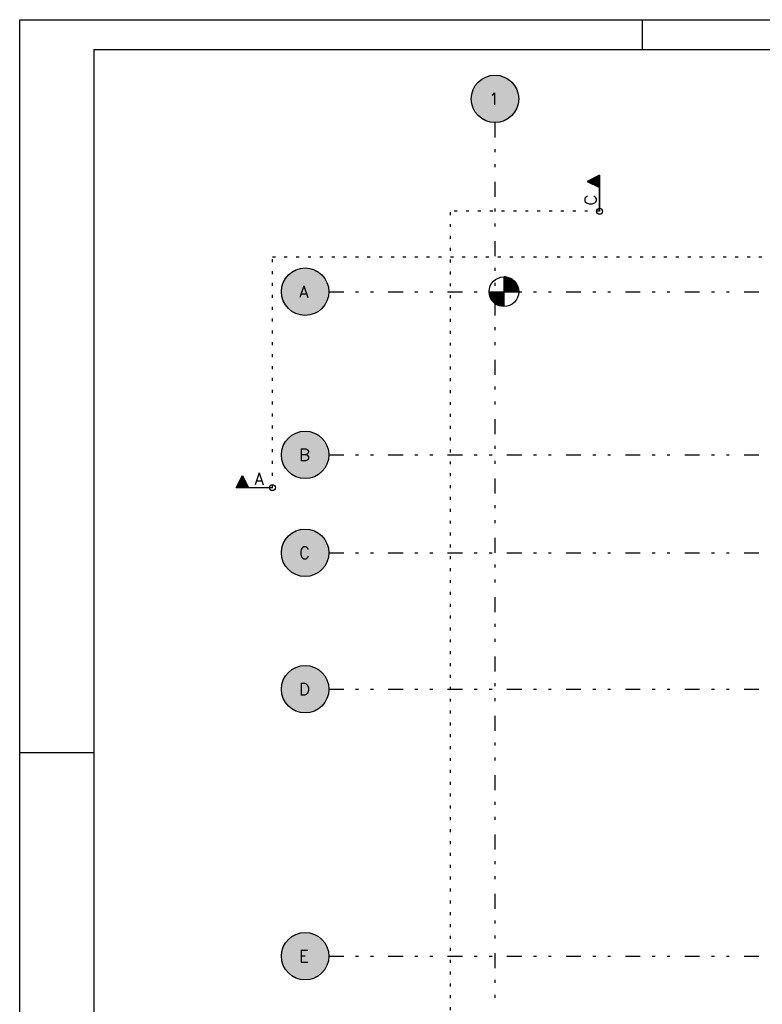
# Model space of a CAD drawing. Extents: x 0 to 119, y 0 to 84.
# Tile 2 of 6: x 0 to 25, y 51 to 84. Entities that reach past the tile are written whole.
import ezdxf

# ---------------------------------------------------------------- set-up
doc = ezdxf.new("R2010")
doc.units = 0
doc.header["$MEASUREMENT"] = 0
doc.linetypes.add('ESTILO_TQS_0002', pattern=[0.4, 0.1, -0.3])
doc.linetypes.add('ESTILO_TQS_0004', pattern=[2, 0.5, -0.4, 0.1, -0.4, 0.1, -0.5])
for name, color, linetype in [('1', 1, 'CONTINUOUS'), ('2', 2, 'CONTINUOUS'), ('3', 3, 'CONTINUOUS'), ('6', 6, 'CONTINUOUS'), ('8', 8, 'CONTINUOUS'), ('9', 9, 'CONTINUOUS')]:
    doc.layers.add(name, color=color, linetype=linetype)
doc.styles.get("Standard").update_dxf_attribs({"font": 'ROMANS.SHX'})

msp = doc.modelspace()

# ---------------------------------------------------------------- linework, layer by layer
at = {"layer": '1', "linetype": 'Continuous'}
for p, q in [((0, 0), (0, 84.099998)), ((0, 84.099998), (118.900002, 84.099998)), ((21, 83.099998), (21, 84.099998)), ((16.32178, 75.4305), (16.32178, 74.4305)), ((16.32178, 75.406206), (16.475745, 75.406206)), ((16.32178, 75.374492), (16.551719, 75.374492)), ((16.32178, 75.342778), (16.60467, 75.342778)), ((16.32178, 75.311064), (16.646081, 75.311064)), ((16.32178, 75.279352), (16.679974, 75.279352)), ((16.32178, 75.247638), (16.708335, 75.247638)), ((16.32178, 75.215924), (16.732308, 75.215924)), ((16.32178, 75.18421), (16.752629, 75.18421)), ((16.32178, 75.152496), (16.769795, 75.152496)), ((16.32178, 75.120782), (16.784158, 75.120782)), ((16.32178, 75.089068), (16.79597, 75.089068)), ((16.32178, 75.057356), (16.805421, 75.057356)), ((16.32178, 75.025642), (16.812644, 75.025642)), ((16.321778, 74.898788), (15.821778, 74.898788)), ((15.82178, 74.9305), (16.82178, 74.9305)), ((16.321778, 74.867074), (15.825818, 74.867074)), ((16.321778, 74.83536), (15.830912, 74.83536)), ((16.321778, 74.803646), (15.838137, 74.803646)), ((16.321778, 74.771934), (15.847588, 74.771934)), ((16.321778, 74.740218), (15.859401, 74.740218)), ((16.321778, 74.708506), (15.873763, 74.708506)), ((16.32178, 74.993928), (16.81774, 74.993928)), ((16.32178, 74.962214), (16.82178, 74.962214)), ((16.321778, 74.676792), (15.890929, 74.676792)), ((16.321778, 74.645078), (15.91125, 74.645078)), ((16.321778, 74.613364), (15.935225, 74.613364)), ((16.321778, 74.581652), (15.963584, 74.581652)), ((16.321778, 74.549936), (15.997477, 74.549936)), ((16.321778, 74.518224), (16.038888, 74.518224)), ((16.321778, 74.48651), (16.09184, 74.48651)), ((16.321778, 74.454796), (16.167815, 74.454796)), ((0, 59.400002), (2.5, 59.400002))]:
    msp.add_line(p, q, dxfattribs=at)
at = {"layer": '1', "linetype": 'ESTILO_TQS_0004'}
for p, q in [((16.02178, 80.6305), (16.02178, 5.6305)), ((10.42178, 74.9305), (82.98178, 74.9305)), ((10.42178, 69.4305), (82.98178, 69.4305)), ((10.42178, 66.1305), (82.98178, 66.1305)), ((10.42178, 61.5305), (82.98178, 61.5305)), ((10.42178, 52.5305), (82.98178, 52.5305))]:
    msp.add_line(p, q, dxfattribs=at)
at = {"layer": '1', "linetype": 'Continuous'}
msp.add_lwpolyline([(16.32178, 75.4305), (16.32178, 74.9305), (16.82178, 74.9305), (16.821633, 74.942642), (16.81961, 74.977029), (16.815233, 75.011151), (16.809008, 75.042791), (16.800546, 75.074664), (16.791238, 75.102572), (16.775678, 75.140207), (16.76304, 75.165637), (16.744006, 75.198316), (16.725797, 75.225068), (16.713279, 75.241512), (16.699435, 75.258184), (16.685286, 75.273813), (16.673432, 75.285945), (16.652962, 75.305091), (16.637869, 75.317912), (16.61401, 75.336211), (16.597187, 75.347814), (16.576909, 75.360511), (16.558582, 75.370869), (16.542899, 75.378949), (16.513351, 75.392345), (16.485563, 75.402914), (16.447798, 75.414359), (16.406963, 75.42319), (16.380015, 75.427097), (16.341052, 75.430128), (16.32178, 75.4305)], dxfattribs=at)
for centre, radius in [((19.546087, 77.641273), 0.1), ((16.32178, 74.9305), 0.5), ((8.518996, 68.324364), 0.1)]:
    msp.add_circle(centre, radius, dxfattribs=at)
at = {"layer": '2', "linetype": 'Continuous'}
for centre in [(16.02178, 81.4305), (9.62178, 74.9305), (9.62178, 69.4305), (9.62178, 66.1305), (9.62178, 61.5305), (9.62178, 52.5305)]:
    msp.add_circle(centre, 0.8, dxfattribs=at)
at = {"layer": '3', "linetype": 'Continuous'}
for p, q in [((19.546087, 78.857228), (19.131255, 78.649812)), ((19.544349, 78.854407), (19.135157, 78.649812)), ((19.163165, 78.663816), (19.163165, 78.635808)), ((19.195075, 78.67977), (19.195075, 78.619854)), ((19.226986, 78.695726), (19.226986, 78.603899)), ((19.258896, 78.71168), (19.258896, 78.587944)), ((19.290806, 78.727634), (19.290806, 78.571989)), ((19.322905, 78.743684), (19.322718, 78.556033)), ((19.354626, 78.759543), (19.354626, 78.540079)), ((19.386536, 78.775498), (19.386536, 78.524124)), ((19.418447, 78.791455), (19.418447, 78.508168)), ((19.450357, 78.80741), (19.450357, 78.492213)), ((19.482267, 78.823365), (19.482267, 78.476257)), ((19.514177, 78.839321), (19.514177, 78.460302)), ((19.544348, 78.854407), (19.544348, 77.641273)), ((19.546087, 77.641273), (19.546087, 78.857228)), ((19.131255, 78.649812), (19.544349, 78.443265)), ((19.135158, 78.649812), (19.544348, 78.445216)), ((7.303041, 68.324364), (7.510457, 68.739196)), ((7.305862, 68.326102), (7.510457, 68.735294)), ((7.496454, 68.707286), (7.524461, 68.707286)), ((7.510457, 68.739196), (7.717004, 68.326102)), ((7.510457, 68.735293), (7.715053, 68.326103)), ((7.336905, 68.388184), (7.684012, 68.388184)), ((7.35286, 68.420094), (7.668057, 68.420094)), ((7.368815, 68.452004), (7.652101, 68.452004)), ((7.384771, 68.483915), (7.636145, 68.483915)), ((7.400726, 68.515825), (7.62019, 68.515825)), ((7.416585, 68.547546), (7.604236, 68.547733)), ((7.432635, 68.579645), (7.58828, 68.579645)), ((7.448589, 68.611555), (7.572325, 68.611555)), ((7.464544, 68.643465), (7.556371, 68.643465)), ((7.480499, 68.675376), (7.540415, 68.675376)), ((8.518996, 68.324364), (7.303041, 68.324364)), ((7.305862, 68.326103), (8.518996, 68.326103)), ((7.320949, 68.356274), (7.699967, 68.356274))]:
    msp.add_line(p, q, dxfattribs=at)
at = {"layer": '3', "linetype": 'ESTILO_TQS_0002'}
for p, q in [((14.522929, 20.712154), (14.522929, 77.641273)), ((19.546087, 77.641273), (14.522929, 77.641273)), ((8.518996, 76.101035), (47.859802, 76.101035)), ((8.518996, 68.324364), (8.518996, 76.101035))]:
    msp.add_line(p, q, dxfattribs=at)
at = {"layer": '3', "linetype": 'Continuous'}
for points in [[(19.544348, 78.854407), (19.135158, 78.649812), (19.544348, 78.445216), (19.544348, 78.854407)], [(7.305863, 68.326103), (7.510457, 68.735293), (7.715053, 68.326103), (7.305863, 68.326103)]]:
    msp.add_lwpolyline(points, dxfattribs=at)
at = {"layer": '8', "linetype": 'Continuous'}
for q in [(117.900002, 83.099998), (2.5, 1)]:
    msp.add_line((2.5, 83.099998), q, dxfattribs=at)
at = {"layer": '9', "linetype": 'Continuous'}
for points in [[(16.82178, 81.4305), (15.475737, 82.015169), (15.401211, 81.93537)], [(16.82178, 81.4305), (15.560436, 82.084076), (15.475737, 82.015169)], [(16.82178, 81.4305), (15.653728, 82.140808), (15.560436, 82.084076)], [(16.82178, 81.4305), (15.753876, 82.184309), (15.653728, 82.140808)], [(16.82178, 81.4305), (15.859015, 82.213767), (15.753876, 82.184309)], [(16.82178, 81.4305), (15.967186, 82.228635), (15.859015, 82.213767)], [(16.82178, 81.4305), (16.076374, 82.228635), (15.967186, 82.228635)], [(16.82178, 81.4305), (16.184545, 82.213767), (16.076374, 82.228635)], [(16.82178, 81.4305), (16.289684, 82.184309), (16.184545, 82.213767)], [(16.82178, 81.4305), (16.389832, 82.140808), (16.289684, 82.184309)], [(16.82178, 81.4305), (16.483124, 82.084076), (16.389832, 82.140808)], [(16.82178, 81.4305), (16.567823, 82.015169), (16.483124, 82.084076)], [(16.82178, 81.4305), (16.642349, 81.93537), (16.567823, 82.015169)], [(16.82178, 81.4305), (15.288011, 81.749221), (15.251446, 81.646337)], [(16.82178, 81.4305), (15.338244, 81.846167), (15.288011, 81.749221)], [(16.82178, 81.4305), (15.401211, 81.93537), (15.338244, 81.846167)], [(16.82178, 81.4305), (16.705316, 81.846167), (16.642349, 81.93537)], [(16.82178, 81.4305), (16.755549, 81.749221), (16.705316, 81.846167)], [(16.82178, 81.4305), (16.792114, 81.646337), (16.755549, 81.749221)], [(16.82178, 81.4305), (15.229231, 81.539433), (15.22178, 81.4305)], [(16.82178, 81.4305), (15.22178, 81.4305), (15.229231, 81.321567)], [(16.82178, 81.4305), (15.251446, 81.646337), (15.229231, 81.539433)], [(16.82178, 81.4305), (15.229231, 81.321567), (15.251446, 81.214663)], [(16.82178, 81.4305), (15.251446, 81.214663), (15.288011, 81.111779)], [(16.82178, 81.4305), (15.288011, 81.111779), (15.338244, 81.014833)], [(16.82178, 81.4305), (15.338244, 81.014833), (15.401211, 80.92563)], [(16.82178, 81.4305), (15.401211, 80.92563), (15.475737, 80.845831)], [(16.82178, 81.4305), (15.475737, 80.845831), (15.560436, 80.776924)], [(16.82178, 81.4305), (15.560436, 80.776924), (15.653728, 80.720192)], [(16.82178, 81.4305), (15.653728, 80.720192), (15.753876, 80.676691)], [(16.82178, 81.4305), (15.753876, 80.676691), (15.859015, 80.647233)], [(16.82178, 81.4305), (15.859015, 80.647233), (15.967186, 80.632365)], [(16.82178, 81.4305), (15.967186, 80.632365), (16.076374, 80.632365)], [(16.82178, 81.4305), (16.076374, 80.632365), (16.184545, 80.647233)], [(16.82178, 81.4305), (16.184545, 80.647233), (16.289684, 80.676691)], [(16.82178, 81.4305), (16.289684, 80.676691), (16.389832, 80.720192)], [(16.82178, 81.4305), (16.389832, 80.720192), (16.483124, 80.776924)], [(16.82178, 81.4305), (16.483124, 80.776924), (16.567823, 80.845831)], [(16.82178, 81.4305), (16.567823, 80.845831), (16.642349, 80.92563)], [(16.82178, 81.4305), (16.642349, 80.92563), (16.705316, 81.014833)], [(16.82178, 81.4305), (16.705316, 81.014833), (16.755549, 81.111779)], [(16.82178, 81.4305), (16.755549, 81.111779), (16.792114, 81.214663)], [(16.82178, 81.4305), (16.814329, 81.539433), (16.792114, 81.646337)], [(16.82178, 81.4305), (16.792114, 81.214663), (16.814329, 81.321567)], [(16.82178, 81.4305), (16.814329, 81.321567), (16.82178, 81.4305)], [(10.42178, 74.9305), (9.353876, 75.684309), (9.253728, 75.640808)], [(10.42178, 74.9305), (9.459015, 75.713767), (9.353876, 75.684309)], [(10.42178, 74.9305), (9.567186, 75.728635), (9.459015, 75.713767)], [(10.42178, 74.9305), (9.676374, 75.728635), (9.567186, 75.728635)], [(10.42178, 74.9305), (9.784545, 75.713767), (9.676374, 75.728635)], [(10.42178, 74.9305), (9.889684, 75.684309), (9.784545, 75.713767)], [(10.42178, 74.9305), (9.989832, 75.640808), (9.889684, 75.684309)], [(10.42178, 74.9305), (8.938244, 75.346167), (8.888011, 75.249221)], [(10.42178, 74.9305), (9.001211, 75.43537), (8.938244, 75.346167)], [(10.42178, 74.9305), (9.075737, 75.515169), (9.001211, 75.43537)], [(10.42178, 74.9305), (9.160436, 75.584076), (9.075737, 75.515169)], [(10.42178, 74.9305), (9.253728, 75.640808), (9.160436, 75.584076)], [(10.42178, 74.9305), (10.083124, 75.584076), (9.989832, 75.640808)], [(10.42178, 74.9305), (10.167823, 75.515169), (10.083124, 75.584076)], [(10.42178, 74.9305), (10.242349, 75.43537), (10.167823, 75.515169)], [(10.42178, 74.9305), (10.305316, 75.346167), (10.242349, 75.43537)], [(10.42178, 74.9305), (10.355549, 75.249221), (10.305316, 75.346167)], [(10.42178, 74.9305), (8.829231, 75.039433), (8.82178, 74.9305)], [(10.42178, 74.9305), (8.851446, 75.146337), (8.829231, 75.039433)], [(10.42178, 74.9305), (8.888011, 75.249221), (8.851446, 75.146337)], [(10.42178, 74.9305), (10.392114, 75.146337), (10.355549, 75.249221)], [(10.42178, 74.9305), (10.414329, 75.039433), (10.392114, 75.146337)], [(10.42178, 74.9305), (8.82178, 74.9305), (8.829231, 74.821567)], [(10.42178, 74.9305), (8.829231, 74.821567), (8.851446, 74.714663)], [(10.42178, 74.9305), (8.851446, 74.714663), (8.888011, 74.611779)], [(10.42178, 74.9305), (8.888011, 74.611779), (8.938244, 74.514833)], [(10.42178, 74.9305), (8.938244, 74.514833), (9.001211, 74.42563)], [(10.42178, 74.9305), (9.001211, 74.42563), (9.075737, 74.345831)], [(10.42178, 74.9305), (9.075737, 74.345831), (9.160436, 74.276924)], [(10.42178, 74.9305), (9.160436, 74.276924), (9.253728, 74.220192)], [(10.42178, 74.9305), (9.253728, 74.220192), (9.353876, 74.176691)], [(10.42178, 74.9305), (9.353876, 74.176691), (9.459015, 74.147233)], [(10.42178, 74.9305), (9.459015, 74.147233), (9.567186, 74.132365)], [(10.42178, 74.9305), (9.567186, 74.132365), (9.676374, 74.132365)], [(10.42178, 74.9305), (9.676374, 74.132365), (9.784545, 74.147233)], [(10.42178, 74.9305), (9.784545, 74.147233), (9.889684, 74.176691)], [(10.42178, 74.9305), (9.889684, 74.176691), (9.989832, 74.220192)], [(10.42178, 74.9305), (9.989832, 74.220192), (10.083124, 74.276924)], [(10.42178, 74.9305), (10.083124, 74.276924), (10.167823, 74.345831)], [(10.42178, 74.9305), (10.167823, 74.345831), (10.242349, 74.42563)], [(10.42178, 74.9305), (10.242349, 74.42563), (10.305316, 74.514833)], [(10.42178, 74.9305), (10.305316, 74.514833), (10.355549, 74.611779)], [(10.42178, 74.9305), (10.355549, 74.611779), (10.392114, 74.714663)], [(10.42178, 74.9305), (10.392114, 74.714663), (10.414329, 74.821567)], [(10.42178, 74.9305), (10.414329, 74.821567), (10.42178, 74.9305)], [(10.42178, 69.4305), (9.160436, 70.084076), (9.075737, 70.015169)], [(10.42178, 69.4305), (9.253728, 70.140808), (9.160436, 70.084076)], [(10.42178, 69.4305), (9.353876, 70.184309), (9.253728, 70.140808)], [(10.42178, 69.4305), (9.459015, 70.213767), (9.353876, 70.184309)], [(10.42178, 69.4305), (9.567186, 70.228635), (9.459015, 70.213767)], [(10.42178, 69.4305), (9.676374, 70.228635), (9.567186, 70.228635)], [(10.42178, 69.4305), (9.784545, 70.213767), (9.676374, 70.228635)], [(10.42178, 69.4305), (9.889684, 70.184309), (9.784545, 70.213767)], [(10.42178, 69.4305), (9.989832, 70.140808), (9.889684, 70.184309)], [(10.42178, 69.4305), (10.083124, 70.084076), (9.989832, 70.140808)], [(10.42178, 69.4305), (10.167823, 70.015169), (10.083124, 70.084076)], [(10.42178, 69.4305), (8.888011, 69.749221), (8.851446, 69.646337)], [(10.42178, 69.4305), (8.938244, 69.846167), (8.888011, 69.749221)], [(10.42178, 69.4305), (9.001211, 69.93537), (8.938244, 69.846167)], [(10.42178, 69.4305), (9.075737, 70.015169), (9.001211, 69.93537)], [(10.42178, 69.4305), (10.242349, 69.93537), (10.167823, 70.015169)], [(10.42178, 69.4305), (10.305316, 69.846167), (10.242349, 69.93537)], [(10.42178, 69.4305), (10.355549, 69.749221), (10.305316, 69.846167)], [(10.42178, 69.4305), (10.392114, 69.646337), (10.355549, 69.749221)], [(10.42178, 69.4305), (8.829231, 69.539433), (8.82178, 69.4305)], [(10.42178, 69.4305), (8.82178, 69.4305), (8.829231, 69.321567)], [(10.42178, 69.4305), (8.851446, 69.646337), (8.829231, 69.539433)], [(10.42178, 69.4305), (8.829231, 69.321567), (8.851446, 69.214663)], [(10.42178, 69.4305), (8.851446, 69.214663), (8.888011, 69.111779)], [(10.42178, 69.4305), (8.888011, 69.111779), (8.938244, 69.014833)], [(10.42178, 69.4305), (8.938244, 69.014833), (9.001211, 68.92563)], [(10.42178, 69.4305), (9.001211, 68.92563), (9.075737, 68.845831)], [(10.42178, 69.4305), (9.075737, 68.845831), (9.160436, 68.776924)], [(10.42178, 69.4305), (9.160436, 68.776924), (9.253728, 68.720192)], [(10.42178, 69.4305), (9.253728, 68.720192), (9.353876, 68.676691)], [(10.42178, 69.4305), (9.353876, 68.676691), (9.459015, 68.647233)], [(10.42178, 69.4305), (9.459015, 68.647233), (9.567186, 68.632365)], [(10.42178, 69.4305), (9.567186, 68.632365), (9.676374, 68.632365)], [(10.42178, 69.4305), (9.676374, 68.632365), (9.784545, 68.647233)], [(10.42178, 69.4305), (9.784545, 68.647233), (9.889684, 68.676691)], [(10.42178, 69.4305), (9.889684, 68.676691), (9.989832, 68.720192)], [(10.42178, 69.4305), (9.989832, 68.720192), (10.083124, 68.776924)], [(10.42178, 69.4305), (10.083124, 68.776924), (10.167823, 68.845831)], [(10.42178, 69.4305), (10.167823, 68.845831), (10.242349, 68.92563)], [(10.42178, 69.4305), (10.242349, 68.92563), (10.305316, 69.014833)], [(10.42178, 69.4305), (10.305316, 69.014833), (10.355549, 69.111779)], [(10.42178, 69.4305), (10.355549, 69.111779), (10.392114, 69.214663)], [(10.42178, 69.4305), (10.414329, 69.539433), (10.392114, 69.646337)], [(10.42178, 69.4305), (10.392114, 69.214663), (10.414329, 69.321567)], [(10.42178, 69.4305), (10.414329, 69.321567), (10.42178, 69.4305)], [(10.42178, 66.1305), (9.075737, 66.715169), (9.001211, 66.63537)], [(10.42178, 66.1305), (9.160436, 66.784076), (9.075737, 66.715169)], [(10.42178, 66.1305), (9.253728, 66.840808), (9.160436, 66.784076)], [(10.42178, 66.1305), (9.353876, 66.884309), (9.253728, 66.840808)], [(10.42178, 66.1305), (9.459015, 66.913767), (9.353876, 66.884309)], [(10.42178, 66.1305), (9.567186, 66.928635), (9.459015, 66.913767)], [(10.42178, 66.1305), (9.676374, 66.928635), (9.567186, 66.928635)], [(10.42178, 66.1305), (9.784545, 66.913767), (9.676374, 66.928635)], [(10.42178, 66.1305), (9.889684, 66.884309), (9.784545, 66.913767)], [(10.42178, 66.1305), (9.989832, 66.840808), (9.889684, 66.884309)], [(10.42178, 66.1305), (10.083124, 66.784076), (9.989832, 66.840808)], [(10.42178, 66.1305), (10.167823, 66.715169), (10.083124, 66.784076)], [(10.42178, 66.1305), (10.242349, 66.63537), (10.167823, 66.715169)], [(10.42178, 66.1305), (8.888011, 66.449221), (8.851446, 66.346337)], [(10.42178, 66.1305), (8.938244, 66.546167), (8.888011, 66.449221)], [(10.42178, 66.1305), (9.001211, 66.63537), (8.938244, 66.546167)], [(10.42178, 66.1305), (10.305316, 66.546167), (10.242349, 66.63537)], [(10.42178, 66.1305), (10.355549, 66.449221), (10.305316, 66.546167)], [(10.42178, 66.1305), (10.392114, 66.346337), (10.355549, 66.449221)], [(10.42178, 66.1305), (8.829231, 66.239433), (8.82178, 66.1305)], [(10.42178, 66.1305), (8.82178, 66.1305), (8.829231, 66.021567)], [(10.42178, 66.1305), (8.851446, 66.346337), (8.829231, 66.239433)], [(10.42178, 66.1305), (8.829231, 66.021567), (8.851446, 65.914663)], [(10.42178, 66.1305), (8.851446, 65.914663), (8.888011, 65.811779)], [(10.42178, 66.1305), (8.888011, 65.811779), (8.938244, 65.714833)], [(10.42178, 66.1305), (8.938244, 65.714833), (9.001211, 65.62563)], [(10.42178, 66.1305), (9.001211, 65.62563), (9.075737, 65.545831)], [(10.42178, 66.1305), (9.075737, 65.545831), (9.160436, 65.476924)], [(10.42178, 66.1305), (9.160436, 65.476924), (9.253728, 65.420192)], [(10.42178, 66.1305), (9.253728, 65.420192), (9.353876, 65.376691)], [(10.42178, 66.1305), (9.353876, 65.376691), (9.459015, 65.347233)], [(10.42178, 66.1305), (9.459015, 65.347233), (9.567186, 65.332365)], [(10.42178, 66.1305), (9.567186, 65.332365), (9.676374, 65.332365)], [(10.42178, 66.1305), (9.676374, 65.332365), (9.784545, 65.347233)], [(10.42178, 66.1305), (9.784545, 65.347233), (9.889684, 65.376691)], [(10.42178, 66.1305), (9.889684, 65.376691), (9.989832, 65.420192)], [(10.42178, 66.1305), (9.989832, 65.420192), (10.083124, 65.476924)], [(10.42178, 66.1305), (10.083124, 65.476924), (10.167823, 65.545831)], [(10.42178, 66.1305), (10.167823, 65.545831), (10.242349, 65.62563)], [(10.42178, 66.1305), (10.242349, 65.62563), (10.305316, 65.714833)], [(10.42178, 66.1305), (10.305316, 65.714833), (10.355549, 65.811779)], [(10.42178, 66.1305), (10.355549, 65.811779), (10.392114, 65.914663)], [(10.42178, 66.1305), (10.414329, 66.239433), (10.392114, 66.346337)], [(10.42178, 66.1305), (10.392114, 65.914663), (10.414329, 66.021567)], [(10.42178, 66.1305), (10.414329, 66.021567), (10.42178, 66.1305)], [(10.42178, 61.5305), (9.075737, 62.115169), (9.001211, 62.03537)], [(10.42178, 61.5305), (9.160436, 62.184076), (9.075737, 62.115169)], [(10.42178, 61.5305), (9.253728, 62.240808), (9.160436, 62.184076)], [(10.42178, 61.5305), (9.353876, 62.284309), (9.253728, 62.240808)], [(10.42178, 61.5305), (9.459015, 62.313767), (9.353876, 62.284309)], [(10.42178, 61.5305), (9.567186, 62.328635), (9.459015, 62.313767)], [(10.42178, 61.5305), (9.676374, 62.328635), (9.567186, 62.328635)], [(10.42178, 61.5305), (9.784545, 62.313767), (9.676374, 62.328635)], [(10.42178, 61.5305), (9.889684, 62.284309), (9.784545, 62.313767)], [(10.42178, 61.5305), (9.989832, 62.240808), (9.889684, 62.284309)], [(10.42178, 61.5305), (10.083124, 62.184076), (9.989832, 62.240808)], [(10.42178, 61.5305), (10.167823, 62.115169), (10.083124, 62.184076)], [(10.42178, 61.5305), (10.242349, 62.03537), (10.167823, 62.115169)], [(10.42178, 61.5305), (8.851446, 61.746337), (8.829231, 61.639433)], [(10.42178, 61.5305), (8.888011, 61.849221), (8.851446, 61.746337)], [(10.42178, 61.5305), (8.938244, 61.946167), (8.888011, 61.849221)], [(10.42178, 61.5305), (9.001211, 62.03537), (8.938244, 61.946167)], [(10.42178, 61.5305), (10.305316, 61.946167), (10.242349, 62.03537)], [(10.42178, 61.5305), (10.355549, 61.849221), (10.305316, 61.946167)], [(10.42178, 61.5305), (10.392114, 61.746337), (10.355549, 61.849221)], [(10.42178, 61.5305), (10.414329, 61.639433), (10.392114, 61.746337)], [(10.42178, 61.5305), (8.829231, 61.639433), (8.82178, 61.5305)], [(10.42178, 61.5305), (8.82178, 61.5305), (8.829231, 61.421567)], [(10.42178, 61.5305), (8.829231, 61.421567), (8.851446, 61.314663)], [(10.42178, 61.5305), (8.851446, 61.314663), (8.888011, 61.211779)], [(10.42178, 61.5305), (8.888011, 61.211779), (8.938244, 61.114833)], [(10.42178, 61.5305), (8.938244, 61.114833), (9.001211, 61.02563)], [(10.42178, 61.5305), (9.001211, 61.02563), (9.075737, 60.945831)], [(10.42178, 61.5305), (9.075737, 60.945831), (9.160436, 60.876924)], [(10.42178, 61.5305), (9.160436, 60.876924), (9.253728, 60.820192)], [(10.42178, 61.5305), (9.253728, 60.820192), (9.353876, 60.776691)], [(10.42178, 61.5305), (9.353876, 60.776691), (9.459015, 60.747233)], [(10.42178, 61.5305), (9.459015, 60.747233), (9.567186, 60.732365)], [(10.42178, 61.5305), (9.567186, 60.732365), (9.676374, 60.732365)], [(10.42178, 61.5305), (9.676374, 60.732365), (9.784545, 60.747233)], [(10.42178, 61.5305), (9.784545, 60.747233), (9.889684, 60.776691)], [(10.42178, 61.5305), (9.889684, 60.776691), (9.989832, 60.820192)], [(10.42178, 61.5305), (9.989832, 60.820192), (10.083124, 60.876924)], [(10.42178, 61.5305), (10.083124, 60.876924), (10.167823, 60.945831)], [(10.42178, 61.5305), (10.167823, 60.945831), (10.242349, 61.02563)], [(10.42178, 61.5305), (10.242349, 61.02563), (10.305316, 61.114833)], [(10.42178, 61.5305), (10.305316, 61.114833), (10.355549, 61.211779)], [(10.42178, 61.5305), (10.355549, 61.211779), (10.392114, 61.314663)], [(10.42178, 61.5305), (10.392114, 61.314663), (10.414329, 61.421567)], [(10.42178, 61.5305), (10.414329, 61.421567), (10.42178, 61.5305)], [(10.42178, 52.5305), (9.075737, 53.115169), (9.001211, 53.03537)], [(10.42178, 52.5305), (9.160436, 53.184076), (9.075737, 53.115169)], [(10.42178, 52.5305), (9.253728, 53.240808), (9.160436, 53.184076)], [(10.42178, 52.5305), (9.353876, 53.284309), (9.253728, 53.240808)], [(10.42178, 52.5305), (9.459015, 53.313767), (9.353876, 53.284309)], [(10.42178, 52.5305), (9.567186, 53.328635), (9.459015, 53.313767)], [(10.42178, 52.5305), (9.676374, 53.328635), (9.567186, 53.328635)], [(10.42178, 52.5305), (9.784545, 53.313767), (9.676374, 53.328635)], [(10.42178, 52.5305), (9.889684, 53.284309), (9.784545, 53.313767)], [(10.42178, 52.5305), (9.989832, 53.240808), (9.889684, 53.284309)], [(10.42178, 52.5305), (10.083124, 53.184076), (9.989832, 53.240808)], [(10.42178, 52.5305), (10.167823, 53.115169), (10.083124, 53.184076)], [(10.42178, 52.5305), (10.242349, 53.03537), (10.167823, 53.115169)], [(10.42178, 52.5305), (8.888011, 52.849221), (8.851446, 52.746337)], [(10.42178, 52.5305), (8.938244, 52.946167), (8.888011, 52.849221)], [(10.42178, 52.5305), (9.001211, 53.03537), (8.938244, 52.946167)], [(10.42178, 52.5305), (10.305316, 52.946167), (10.242349, 53.03537)], [(10.42178, 52.5305), (10.355549, 52.849221), (10.305316, 52.946167)], [(10.42178, 52.5305), (10.392114, 52.746337), (10.355549, 52.849221)], [(10.42178, 52.5305), (8.829231, 52.639433), (8.82178, 52.5305)], [(10.42178, 52.5305), (8.82178, 52.5305), (8.829231, 52.421567)], [(10.42178, 52.5305), (8.851446, 52.746337), (8.829231, 52.639433)], [(10.42178, 52.5305), (8.829231, 52.421567), (8.851446, 52.314663)], [(10.42178, 52.5305), (8.851446, 52.314663), (8.888011, 52.211779)], [(10.42178, 52.5305), (8.888011, 52.211779), (8.938244, 52.114833)], [(10.42178, 52.5305), (8.938244, 52.114833), (9.001211, 52.02563)], [(10.42178, 52.5305), (9.001211, 52.02563), (9.075737, 51.945831)], [(10.42178, 52.5305), (9.075737, 51.945831), (9.160436, 51.876924)], [(10.42178, 52.5305), (9.160436, 51.876924), (9.253728, 51.820192)], [(10.42178, 52.5305), (9.253728, 51.820192), (9.353876, 51.776691)], [(10.42178, 52.5305), (9.353876, 51.776691), (9.459015, 51.747233)], [(10.42178, 52.5305), (9.459015, 51.747233), (9.567186, 51.732365)], [(10.42178, 52.5305), (9.567186, 51.732365), (9.676374, 51.732365)], [(10.42178, 52.5305), (9.676374, 51.732365), (9.784545, 51.747233)], [(10.42178, 52.5305), (9.784545, 51.747233), (9.889684, 51.776691)], [(10.42178, 52.5305), (9.889684, 51.776691), (9.989832, 51.820192)], [(10.42178, 52.5305), (9.989832, 51.820192), (10.083124, 51.876924)], [(10.42178, 52.5305), (10.083124, 51.876924), (10.167823, 51.945831)], [(10.42178, 52.5305), (10.167823, 51.945831), (10.242349, 52.02563)], [(10.42178, 52.5305), (10.242349, 52.02563), (10.305316, 52.114833)], [(10.42178, 52.5305), (10.305316, 52.114833), (10.355549, 52.211779)], [(10.42178, 52.5305), (10.355549, 52.211779), (10.392114, 52.314663)], [(10.42178, 52.5305), (10.414329, 52.639433), (10.392114, 52.746337)], [(10.42178, 52.5305), (10.392114, 52.314663), (10.414329, 52.421567)], [(10.42178, 52.5305), (10.414329, 52.421567), (10.42178, 52.5305)]]:
    msp.add_solid(points, dxfattribs=at)

# ---------------------------------------------------------------- texts
at = {"layer": '3', "linetype": 'Continuous'}
msp.add_text('C', height=0.4, rotation=90, dxfattribs=at).set_placement((19.446087, 77.841273))
msp.add_text('A', height=0.4, dxfattribs=at).set_placement((7.918996, 68.424364))
at = {"layer": '6', "linetype": 'Continuous'}
for s, p in [('1', (15.82178, 81.2305)), ('A', (9.42178, 74.7305)), ('B', (9.42178, 69.2305)), ('C', (9.42178, 65.9305)), ('D', (9.42178, 61.3305)), ('E', (9.42178, 52.3305))]:
    msp.add_text(s, height=0.4, dxfattribs=at).set_placement(p)

doc.saveas('drawing.dxf')
